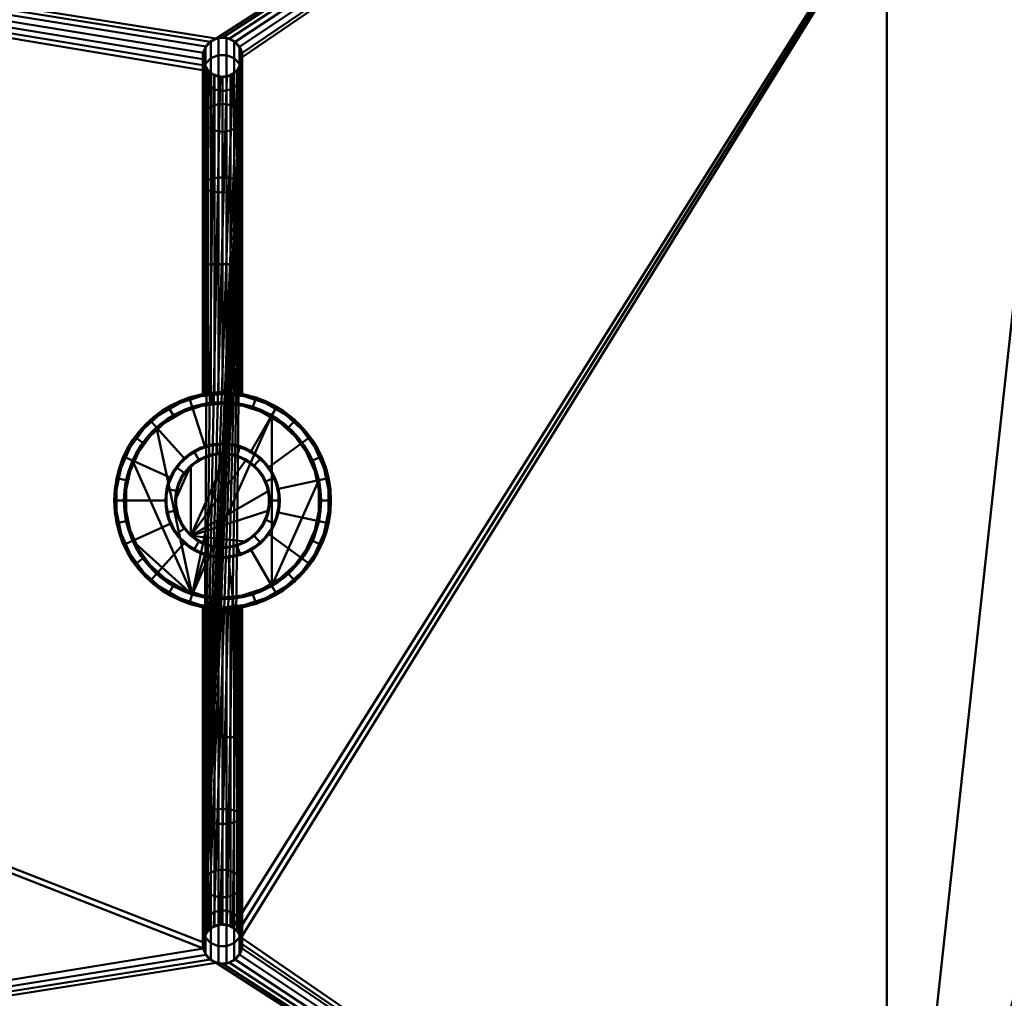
# Model space of a CAD drawing. Header units: millimetres. Extents: x -363 to 363, y -88 to 88.
# Tile 3 of 10: x -156 to -107, y -25 to 24. Entities that reach past the tile are written whole.
import ezdxf

# ---------------------------------------------------------------- set-up
doc = ezdxf.new("R2010")
doc.units = ezdxf.units.MM
doc.layers.add('1', color=7, linetype='CONTINUOUS', true_color=0xffffff)

msp = doc.modelspace()

# ---------------------------------------------------------------- linework, layer by layer
at = {"layer": '1', "color": 30, "linetype": 'Continuous', "lineweight": 50}
for p, q in [((-112.5, -49, -50), (-112.5, 49, -50)), ((-112.5, -49, -48), (-112.5, 49, -48))]:
    msp.add_line(p, q, dxfattribs=at)
at = {"layer": '1', "color": 30, "linetype": 'Continuous', "lineweight": 50, "extrusion": (0, 0, -1)}
for centre, radius in [((146.2, 22.5, -42.1), 1), ((146.2, 0, -78.7), 5.5), ((146.2, 0, -49.3), 5), ((146.2, 0, -79.2), 2.9), ((146.2, 0, -84.5), 2.9)]:
    msp.add_circle(centre, radius, dxfattribs=at)
at = {"layer": '1', "color": 30, "linetype": 'Continuous', "lineweight": 50, "extrusion": (0, 1, 0)}
for centre in [(146.2, 52.6, 12), (146.2, 52.6, -12)]:
    msp.add_circle(centre, 1, dxfattribs=at)
at = {"layer": '1', "color": 30, "linetype": 'Continuous', "lineweight": 50}
for centre, radius in [((-146.2, 0, 49.8), 5.5), ((-146.2, 0, 79.2), 5), ((-146.2, 0, 85), 2.4), ((-146.2, -22.5, 42.1), 1)]:
    msp.add_circle(centre, radius, dxfattribs=at)
for points, knots in [([(-145.2, 22.5, 33.484), (-145.2, 22.388, 33.481), (-145.219, 22.275, 33.478), (-145.293, 22.063, 33.471), (-145.349, 21.963, 33.469), (-145.489, 21.788, 33.463), (-145.575, 21.711, 33.461), (-145.765, 21.593, 33.458), (-145.872, 21.549, 33.457), (-146.09, 21.5, 33.455), (-146.205, 21.494, 33.455), (-146.427, 21.52, 33.456), (-146.538, 21.552, 33.457), (-146.739, 21.65, 33.46), (-146.832, 21.717, 33.461), (-146.99, 21.876, 33.466), (-147.056, 21.971, 33.469), (-147.152, 22.173, 33.475), (-147.183, 22.284, 33.478), (-147.206, 22.506, 33.485), (-147.199, 22.621, 33.488), (-147.147, 22.839, 33.494), (-147.102, 22.945, 33.498), (-146.982, 23.134, 33.503), (-146.904, 23.219, 33.506), (-146.728, 23.357, 33.51), (-146.626, 23.411, 33.512), (-146.414, 23.483, 33.514), (-146.301, 23.501, 33.515), (-146.077, 23.499, 33.515), (-145.964, 23.478, 33.514), (-145.753, 23.402, 33.512), (-145.653, 23.345, 33.51), (-145.48, 23.203, 33.506), (-145.405, 23.116, 33.503), (-145.288, 22.925, 33.497), (-145.246, 22.819, 33.494), (-145.207, 22.641, 33.489), (-145.2, 22.57, 33.486), (-145.2, 22.5, 33.484)], [0, 0, 0, 0, 0.053733, 0.053733, 0.107466, 0.107466, 0.161188, 0.161188, 0.214889, 0.214889, 0.268569, 0.268569, 0.322241, 0.322241, 0.375916, 0.375916, 0.429607, 0.429607, 0.483321, 0.483321, 0.537053, 0.537053, 0.590794, 0.590794, 0.644525, 0.644525, 0.698236, 0.698236, 0.751922, 0.751922, 0.805591, 0.805591, 0.85926, 0.85926, 0.912945, 0.912945, 0.966655, 0.966655, 1, 1, 1, 1]), ([(-146.2, 5.5, 53.6), (-146.282, 5.5, 53.6), (-146.364, 5.498, 53.59), (-146.553, 5.49, 53.542), (-146.659, 5.482, 53.496), (-146.845, 5.463, 53.372), (-146.929, 5.452, 53.294), (-147.063, 5.432, 53.117), (-147.115, 5.423, 53.017), (-147.184, 5.411, 52.808), (-147.202, 5.408, 52.695), (-147.198, 5.409, 52.473), (-147.177, 5.413, 52.359), (-147.099, 5.426, 52.149), (-147.042, 5.436, 52.049), (-146.899, 5.456, 51.877), (-146.813, 5.467, 51.802), (-146.624, 5.484, 51.688), (-146.519, 5.492, 51.646), (-146.303, 5.5, 51.599), (-146.189, 5.501, 51.594), (-145.967, 5.496, 51.621), (-145.856, 5.49, 51.654), (-145.655, 5.474, 51.754), (-145.562, 5.463, 51.822), (-145.407, 5.443, 51.981), (-145.342, 5.433, 52.074), (-145.248, 5.417, 52.274), (-145.218, 5.412, 52.382), (-145.194, 5.407, 52.603), (-145.201, 5.409, 52.717), (-145.251, 5.418, 52.936), (-145.296, 5.426, 53.043), (-145.417, 5.444, 53.231), (-145.494, 5.455, 53.316), (-145.668, 5.475, 53.454), (-145.767, 5.484, 53.508), (-145.977, 5.496, 53.581), (-146.089, 5.5, 53.6), (-146.2, 5.5, 53.6)], [0, 0, 0, 0, 0.038906, 0.038906, 0.092933, 0.092933, 0.146514, 0.146514, 0.199332, 0.199332, 0.252247, 0.252247, 0.305983, 0.305983, 0.359971, 0.359971, 0.413277, 0.413277, 0.466029, 0.466029, 0.519185, 0.519185, 0.573106, 0.573106, 0.626959, 0.626959, 0.680006, 0.680006, 0.732755, 0.732755, 0.786184, 0.786184, 0.84021, 0.84021, 0.893824, 0.893824, 0.946894, 0.946894, 1, 1, 1, 1]), ([(-146.2, -5.5, 53.6), (-146.118, -5.5, 53.6), (-146.036, -5.498, 53.59), (-145.847, -5.49, 53.542), (-145.741, -5.482, 53.496), (-145.555, -5.463, 53.372), (-145.471, -5.452, 53.294), (-145.337, -5.432, 53.117), (-145.285, -5.423, 53.017), (-145.216, -5.411, 52.808), (-145.198, -5.408, 52.695), (-145.202, -5.409, 52.473), (-145.223, -5.413, 52.359), (-145.301, -5.426, 52.149), (-145.358, -5.436, 52.049), (-145.501, -5.456, 51.877), (-145.587, -5.467, 51.802), (-145.776, -5.484, 51.688), (-145.881, -5.492, 51.646), (-146.097, -5.5, 51.599), (-146.211, -5.501, 51.594), (-146.433, -5.496, 51.621), (-146.544, -5.49, 51.654), (-146.745, -5.474, 51.754), (-146.838, -5.463, 51.822), (-146.993, -5.443, 51.981), (-147.058, -5.433, 52.074), (-147.152, -5.417, 52.274), (-147.182, -5.412, 52.382), (-147.206, -5.407, 52.603), (-147.199, -5.409, 52.717), (-147.149, -5.418, 52.936), (-147.104, -5.426, 53.043), (-146.983, -5.444, 53.231), (-146.906, -5.455, 53.316), (-146.732, -5.475, 53.454), (-146.633, -5.484, 53.508), (-146.423, -5.496, 53.581), (-146.311, -5.5, 53.6), (-146.2, -5.5, 53.6)], [0, 0, 0, 0, 0.038906, 0.038906, 0.092933, 0.092933, 0.146514, 0.146514, 0.199332, 0.199332, 0.252247, 0.252247, 0.305983, 0.305983, 0.359971, 0.359971, 0.413277, 0.413277, 0.466029, 0.466029, 0.519185, 0.519185, 0.573106, 0.573106, 0.626959, 0.626959, 0.680006, 0.680006, 0.732755, 0.732755, 0.786184, 0.786184, 0.84021, 0.84021, 0.893824, 0.893824, 0.946894, 0.946894, 1, 1, 1, 1]), ([(-145.2, -22.5, 33.484), (-145.2, -22.388, 33.481), (-145.219, -22.275, 33.478), (-145.293, -22.063, 33.471), (-145.349, -21.963, 33.469), (-145.489, -21.788, 33.463), (-145.575, -21.711, 33.461), (-145.765, -21.593, 33.458), (-145.872, -21.549, 33.457), (-146.09, -21.5, 33.455), (-146.205, -21.494, 33.455), (-146.427, -21.52, 33.456), (-146.538, -21.552, 33.457), (-146.739, -21.65, 33.46), (-146.832, -21.717, 33.461), (-146.99, -21.876, 33.466), (-147.056, -21.971, 33.469), (-147.152, -22.173, 33.475), (-147.183, -22.284, 33.478), (-147.206, -22.506, 33.485), (-147.199, -22.621, 33.488), (-147.147, -22.839, 33.494), (-147.102, -22.945, 33.498), (-146.982, -23.134, 33.503), (-146.904, -23.219, 33.506), (-146.728, -23.357, 33.51), (-146.626, -23.411, 33.512), (-146.414, -23.483, 33.514), (-146.301, -23.501, 33.515), (-146.077, -23.499, 33.515), (-145.964, -23.478, 33.514), (-145.753, -23.402, 33.512), (-145.653, -23.345, 33.51), (-145.48, -23.203, 33.506), (-145.405, -23.116, 33.503), (-145.288, -22.925, 33.497), (-145.246, -22.819, 33.494), (-145.207, -22.641, 33.489), (-145.2, -22.57, 33.486), (-145.2, -22.5, 33.484)], [0, 0, 0, 0, 0.053733, 0.053733, 0.107466, 0.107466, 0.161188, 0.161188, 0.214889, 0.214889, 0.268569, 0.268569, 0.322241, 0.322241, 0.375916, 0.375916, 0.429607, 0.429607, 0.483321, 0.483321, 0.537053, 0.537053, 0.590794, 0.590794, 0.644525, 0.644525, 0.698236, 0.698236, 0.751922, 0.751922, 0.805591, 0.805591, 0.85926, 0.85926, 0.912945, 0.912945, 0.966655, 0.966655, 1, 1, 1, 1])]:
    msp.add_open_spline(points, degree=3, knots=knots, dxfattribs=at)
at = {"layer": '1', "color": 27, "linetype": 'Continuous', "lineweight": 50}
for points in [[(-112.5, -49, -48), (-86, 49, -48), (-86, 61, -48), (-100.5, 61, -48)], [(-112.5, 49, -48), (-112.5, -49, -48), (-100.5, 61, -48)], [(-84.109, 51.123, -50), (-82.716, 49.134, -50), (-112.5, -49, -50), (-112.5, 49, -50)], [(-82.716, -49.134, -50), (-84.109, -51.123, -50), (-112.5, -49, -50), (-82.716, 49.134, -50)], [(-86, -49, -48), (-86, 49, -48), (-112.5, -49, -48)], [(-112.5, -49, -50), (-112.5, -49, -48), (-112.5, 49, -48), (-112.5, 49, -50)]]:
    msp.add_3dface(points, dxfattribs=at)
at = {"layer": '1', "color": 253, "linetype": 'Continuous', "lineweight": 50}
for points in [[(-345.5, 55, 35.15), (-146.816, 23.288, 33.508), (-146.52, 23.447, 33.513)], [(-146.52, 23.447, 33.513), (-97.5, 55, 35.15), (-345.5, 55, 35.15)], [(-345.5, 55, 35.15), (-147.173, -22.73, 33.491), (-147.194, -22.395, 33.481)], [(-147.194, -22.395, 33.481), (-146.911, 21.797, 33.464), (-345.5, 55, 35.15)], [(-146.911, 21.797, 33.464), (-147.104, 22.072, 33.472), (-345.5, 55, 35.15)], [(-147.104, 22.072, 33.472), (-147.194, 22.395, 33.481), (-345.5, 55, 35.15)], [(-147.194, 22.395, 33.481), (-147.173, 22.73, 33.491), (-345.5, 55, 35.15)], [(-147.173, 22.73, 33.491), (-147.042, 23.039, 33.501), (-345.5, 55, 35.15)], [(-147.042, 23.039, 33.501), (-146.816, 23.288, 33.508), (-345.5, 55, 35.15)], [(-147.173, -22.73, 33.491), (-345.5, 55, 35.15), (-345.5, -55, 35.15)], [(-97.5, -55, -9.85), (-345.5, -55, -9.85), (-345.5, 55, -9.85), (-97.5, 55, -9.85)], [(-97.5, 55, 35.15), (-146.52, 23.447, 33.513), (-146.189, 23.5, 33.515)], [(-146.189, 23.5, 33.515), (-145.859, 23.44, 33.513), (-97.5, 55, 35.15)], [(-97.5, 55, 35.15), (-145.859, 23.44, 33.513), (-145.567, 23.274, 33.508)], [(-145.2, 22.5, 33.484), (-145.67, -21.652, 33.46), (-97.5, 55, 35.15)], [(-145.67, -21.652, 33.46), (-145.419, -21.875, 33.466), (-97.5, 55, 35.15)], [(-97.5, 55, 35.15), (-145.567, 23.274, 33.508), (-145.346, 23.021, 33.5)], [(-145.419, -21.875, 33.466), (-145.256, -22.169, 33.475), (-97.5, 55, 35.15)], [(-97.5, 55, 35.15), (-145.346, 23.021, 33.5), (-145.222, 22.709, 33.491)], [(-97.5, -55, 35.15), (-97.5, 55, 35.15), (-145.256, -22.169, 33.475)], [(-97.5, 55, 35.15), (-145.222, 22.709, 33.491), (-145.2, 22.5, 33.484)], [(-145.2, 22.5, 33.484), (-147.104, -22.072, 33.472), (-146.911, -21.797, 33.464)], [(-147.104, -22.072, 33.472), (-145.2, 22.5, 33.484), (-145.256, 22.169, 33.475)], [(-146.911, -21.797, 33.464), (-146.638, -21.601, 33.458), (-145.2, 22.5, 33.484)], [(-145.2, 22.5, 33.484), (-146.638, -21.601, 33.458), (-146.316, -21.507, 33.455)], [(-145.2, 22.5, 33.484), (-146.316, -21.507, 33.455), (-145.981, -21.524, 33.456)], [(-145.2, 22.5, 33.484), (-145.981, -21.524, 33.456), (-145.67, -21.652, 33.46)], [(-147.194, -22.395, 33.481), (-145.256, 22.169, 33.475), (-145.419, 21.875, 33.466)], [(-145.256, 22.169, 33.475), (-147.194, -22.395, 33.481), (-147.104, -22.072, 33.472)], [(-145.419, 21.875, 33.466), (-145.67, 21.652, 33.46), (-147.194, -22.395, 33.481)], [(-147.194, -22.395, 33.481), (-146.638, 21.601, 33.458), (-146.911, 21.797, 33.464)], [(-145.67, 21.652, 33.46), (-145.981, 21.524, 33.456), (-147.194, -22.395, 33.481)], [(-147.194, -22.395, 33.481), (-146.316, 21.507, 33.455), (-146.638, 21.601, 33.458)], [(-145.981, 21.524, 33.456), (-146.316, 21.507, 33.455), (-147.194, -22.395, 33.481)], [(-145.256, -22.169, 33.475), (-145.2, -22.5, 33.484), (-97.5, -55, 35.15)], [(-345.5, -55, 35.15), (-147.042, -23.039, 33.501), (-147.173, -22.73, 33.491)], [(-145.222, -22.709, 33.491), (-145.346, -23.021, 33.5), (-97.5, -55, 35.15)], [(-145.2, -22.5, 33.484), (-145.222, -22.709, 33.491), (-97.5, -55, 35.15)], [(-146.816, -23.288, 33.508), (-147.042, -23.039, 33.501), (-345.5, -55, 35.15)], [(-146.52, -23.447, 33.513), (-146.816, -23.288, 33.508), (-345.5, -55, 35.15)], [(-146.52, -23.447, 33.513), (-345.5, -55, 35.15), (-97.5, -55, 35.15)], [(-97.5, -55, 35.15), (-146.189, -23.5, 33.515), (-146.52, -23.447, 33.513)], [(-145.859, -23.44, 33.513), (-146.189, -23.5, 33.515), (-97.5, -55, 35.15)], [(-97.5, -55, 35.15), (-145.567, -23.274, 33.508), (-145.859, -23.44, 33.513)], [(-145.346, -23.021, 33.5), (-145.567, -23.274, 33.508), (-97.5, -55, 35.15)]]:
    msp.add_3dface(points, dxfattribs=at)
at = {"layer": '1', "color": 252, "linetype": 'Continuous', "lineweight": 50}
for points in [[(-146.7, 23.366, 33.511), (-146.7, 23.366, 42.1), (-146.305, 23.495, 42.1), (-146.305, 23.495, 33.515)], [(-146.305, 23.495, 33.515), (-146.305, 23.495, 42.1), (-145.891, 23.451, 42.1), (-145.891, 23.451, 33.513)], [(-147.066, 22.163, 46.31), (-147.066, 23, 42.1), (-147.195, 22.605, 42.1), (-147.195, 21.797, 46.158)], [(-147.178, 22.708, 33.491), (-147.178, 22.708, 42.1), (-147.009, 23.088, 42.1), (-147.009, 23.088, 33.502)], [(-146.788, 22.448, 46.428), (-146.788, 23.309, 42.1), (-147.066, 23, 42.1), (-147.066, 22.163, 46.31)], [(-147.009, 23.088, 33.502), (-147.009, 23.088, 42.1), (-146.7, 23.366, 42.1), (-146.7, 23.366, 33.511)], [(-146.408, 22.604, 46.492), (-146.408, 23.478, 42.1), (-146.788, 23.309, 42.1), (-146.788, 22.448, 46.428)], [(-145.992, 22.604, 46.492), (-145.992, 23.478, 42.1), (-146.408, 23.478, 42.1), (-146.408, 22.604, 46.492)], [(-145.612, 22.448, 46.428), (-145.612, 23.309, 42.1), (-145.992, 23.478, 42.1), (-145.992, 22.604, 46.492)], [(-145.891, 23.451, 33.513), (-145.891, 23.451, 42.1), (-145.531, 23.243, 42.1), (-145.531, 23.243, 33.507)], [(-145.334, 22.163, 46.31), (-145.334, 23, 42.1), (-145.612, 23.309, 42.1), (-145.612, 22.448, 46.428)], [(-145.531, 23.243, 33.507), (-145.531, 23.243, 42.1), (-145.286, 22.907, 42.1), (-145.286, 22.907, 33.497)], [(-145.205, 21.797, 46.158), (-145.205, 22.605, 42.1), (-145.334, 23, 42.1), (-145.334, 22.163, 46.31)], [(-147.2, 22.5, 42.1), (-147.178, 22.708, 42.1), (-147.178, 22.708, 33.491)], [(-147.178, 22.708, 33.491), (-147.178, 22.292, 33.478), (-147.2, 22.5, 42.1)], [(-147.178, 22.292, 33.478), (-147.178, 22.292, 42.1), (-147.2, 22.5, 42.1)], [(-147.195, 21.797, 46.158), (-147.195, 22.605, 42.1), (-147.151, 22.191, 42.1), (-147.151, 21.415, 46)], [(-146.408, 20.116, 50.216), (-146.408, 22.604, 46.492), (-146.788, 22.448, 46.428), (-146.788, 19.997, 50.097)], [(-145.992, 20.116, 50.216), (-145.992, 22.604, 46.492), (-146.408, 22.604, 46.492), (-146.408, 20.116, 50.216)], [(-145.612, 19.997, 50.097), (-145.612, 22.448, 46.428), (-145.992, 22.604, 46.492), (-145.992, 20.116, 50.216)], [(-145.286, 22.907, 33.497), (-145.286, 22.907, 42.1), (-145.2, 22.5, 42.1), (-145.2, 22.5, 33.484)], [(-145.2, 22.5, 33.484), (-145.2, 22.5, 42.1), (-145.286, 22.093, 42.1), (-145.286, 22.093, 33.472)], [(-145.249, 21.415, 46), (-145.249, 22.191, 42.1), (-145.205, 22.605, 42.1), (-145.205, 21.797, 46.158)], [(-147.066, 19.778, 49.878), (-147.066, 22.163, 46.31), (-147.195, 21.797, 46.158), (-147.195, 19.499, 49.599)], [(-147.009, 21.912, 33.467), (-147.009, 21.912, 42.1), (-147.178, 22.292, 42.1), (-147.178, 22.292, 33.478)], [(-147.151, 21.415, 46), (-147.151, 22.191, 42.1), (-146.943, 21.831, 42.1), (-146.943, 21.083, 45.862)], [(-146.788, 19.997, 50.097), (-146.788, 22.448, 46.428), (-147.066, 22.163, 46.31), (-147.066, 19.778, 49.878)], [(-145.334, 19.778, 49.878), (-145.334, 22.163, 46.31), (-145.612, 22.448, 46.428), (-145.612, 19.997, 50.097)], [(-145.286, 22.093, 33.472), (-145.286, 22.093, 42.1), (-145.531, 21.757, 42.1), (-145.531, 21.757, 33.463)], [(-145.457, 21.083, 45.862), (-145.457, 21.831, 42.1), (-145.249, 22.191, 42.1), (-145.249, 21.415, 46)], [(-145.205, 19.499, 49.599), (-145.205, 21.797, 46.158), (-145.334, 22.163, 46.31), (-145.334, 19.778, 49.878)], [(-147.195, 19.499, 49.599), (-147.195, 21.797, 46.158), (-147.151, 21.415, 46), (-147.151, 19.206, 49.306)], [(-146.7, 21.634, 33.459), (-146.7, 21.634, 42.1), (-147.009, 21.912, 42.1), (-147.009, 21.912, 33.467)], [(-146.943, 21.083, 45.862), (-146.943, 21.831, 42.1), (-146.607, 21.586, 42.1), (-146.607, 20.857, 45.769)], [(-146.305, 21.505, 33.455), (-146.305, 21.505, 42.1), (-146.7, 21.634, 42.1), (-146.7, 21.634, 33.459)], [(-146.607, 20.857, 45.769), (-146.607, 21.586, 42.1), (-146.2, 21.5, 42.1), (-146.2, 20.777, 45.735)], [(-145.891, 21.549, 33.457), (-145.891, 21.549, 42.1), (-146.305, 21.505, 42.1), (-146.305, 21.505, 33.455)], [(-146.2, 20.777, 45.735), (-146.2, 21.5, 42.1), (-145.793, 21.586, 42.1), (-145.793, 20.857, 45.769)], [(-145.531, 21.757, 33.463), (-145.531, 21.757, 42.1), (-145.891, 21.549, 42.1), (-145.891, 21.549, 33.457)], [(-145.793, 20.857, 45.769), (-145.793, 21.586, 42.1), (-145.457, 21.831, 42.1), (-145.457, 21.083, 45.862)], [(-145.249, 19.206, 49.306), (-145.249, 21.415, 46), (-145.205, 21.797, 46.158), (-145.205, 19.499, 49.599)], [(-147.151, 19.206, 49.306), (-147.151, 21.415, 46), (-146.943, 21.083, 45.862), (-146.943, 18.951, 49.051)], [(-146.943, 18.951, 49.051), (-146.943, 21.083, 45.862), (-146.607, 20.857, 45.769), (-146.607, 18.779, 48.879)], [(-145.793, 18.779, 48.879), (-145.793, 20.857, 45.769), (-145.457, 21.083, 45.862), (-145.457, 18.951, 49.051)], [(-145.457, 18.951, 49.051), (-145.457, 21.083, 45.862), (-145.249, 21.415, 46), (-145.249, 19.206, 49.306)], [(-146.607, 18.779, 48.879), (-146.607, 20.857, 45.769), (-146.2, 20.777, 45.735), (-146.2, 18.718, 48.818)], [(-146.2, 18.718, 48.818), (-146.2, 20.777, 45.735), (-145.793, 20.857, 45.769), (-145.793, 18.779, 48.879)], [(-146.788, 16.328, 52.548), (-146.788, 19.997, 50.097), (-147.066, 19.778, 49.878), (-147.066, 16.21, 52.263)], [(-146.408, 16.392, 52.704), (-146.408, 20.116, 50.216), (-146.788, 19.997, 50.097), (-146.788, 16.328, 52.548)], [(-145.992, 16.392, 52.704), (-145.992, 20.116, 50.216), (-146.408, 20.116, 50.216), (-146.408, 16.392, 52.704)], [(-145.612, 16.328, 52.548), (-145.612, 19.997, 50.097), (-145.992, 20.116, 50.216), (-145.992, 16.392, 52.704)], [(-145.334, 16.21, 52.263), (-145.334, 19.778, 49.878), (-145.612, 19.997, 50.097), (-145.612, 16.328, 52.548)], [(-147.066, 16.21, 52.263), (-147.066, 19.778, 49.878), (-147.195, 19.499, 49.599), (-147.195, 16.058, 51.897)], [(-147.195, 16.058, 51.897), (-147.195, 19.499, 49.599), (-147.151, 19.206, 49.306), (-147.151, 15.9, 51.515)], [(-145.205, 16.058, 51.897), (-145.205, 19.499, 49.599), (-145.334, 19.778, 49.878), (-145.334, 16.21, 52.263)], [(-145.249, 15.9, 51.515), (-145.249, 19.206, 49.306), (-145.205, 19.499, 49.599), (-145.205, 16.058, 51.897)], [(-147.151, 15.9, 51.515), (-147.151, 19.206, 49.306), (-146.943, 18.951, 49.051), (-146.943, 15.762, 51.183)], [(-145.457, 15.762, 51.183), (-145.457, 18.951, 49.051), (-145.249, 19.206, 49.306), (-145.249, 15.9, 51.515)], [(-146.943, 15.762, 51.183), (-146.943, 18.951, 49.051), (-146.607, 18.779, 48.879), (-146.607, 15.669, 50.957)], [(-146.607, 15.669, 50.957), (-146.607, 18.779, 48.879), (-146.2, 18.718, 48.818), (-146.2, 15.635, 50.877)], [(-146.2, 15.635, 50.877), (-146.2, 18.718, 48.818), (-145.793, 18.779, 48.879), (-145.793, 15.669, 50.957)], [(-145.793, 15.669, 50.957), (-145.793, 18.779, 48.879), (-145.457, 18.951, 49.051), (-145.457, 15.762, 51.183)], [(-147.066, 12, 53.1), (-147.066, 16.21, 52.263), (-147.195, 16.058, 51.897), (-147.195, 12, 52.705)], [(-147.195, 12, 52.705), (-147.195, 16.058, 51.897), (-147.151, 15.9, 51.515), (-147.151, 12, 52.291)], [(-146.788, 12, 53.409), (-146.788, 16.328, 52.548), (-147.066, 16.21, 52.263), (-147.066, 12, 53.1)], [(-146.408, 12, 53.578), (-146.408, 16.392, 52.704), (-146.788, 16.328, 52.548), (-146.788, 12, 53.409)], [(-145.992, 12, 53.578), (-145.992, 16.392, 52.704), (-146.408, 16.392, 52.704), (-146.408, 12, 53.578)], [(-145.612, 12, 53.409), (-145.612, 16.328, 52.548), (-145.992, 16.392, 52.704), (-145.992, 12, 53.578)], [(-145.334, 12, 53.1), (-145.334, 16.21, 52.263), (-145.612, 16.328, 52.548), (-145.612, 12, 53.409)], [(-145.205, 12, 52.705), (-145.205, 16.058, 51.897), (-145.334, 16.21, 52.263), (-145.334, 12, 53.1)], [(-145.249, 12, 52.291), (-145.249, 15.9, 51.515), (-145.205, 16.058, 51.897), (-145.205, 12, 52.705)], [(-147.151, 12, 52.291), (-147.151, 15.9, 51.515), (-146.943, 15.762, 51.183), (-146.943, 12, 51.931)], [(-146.943, 12, 51.931), (-146.943, 15.762, 51.183), (-146.607, 15.669, 50.957), (-146.607, 12, 51.686)], [(-146.607, 12, 51.686), (-146.607, 15.669, 50.957), (-146.2, 15.635, 50.877), (-146.2, 12, 51.6)], [(-146.2, 12, 51.6), (-146.2, 15.635, 50.877), (-145.793, 15.669, 50.957), (-145.793, 12, 51.686)], [(-145.793, 12, 51.686), (-145.793, 15.669, 50.957), (-145.457, 15.762, 51.183), (-145.457, 12, 51.931)], [(-145.457, 12, 51.931), (-145.457, 15.762, 51.183), (-145.249, 15.9, 51.515), (-145.249, 12, 52.291)], [(-147.2, 12, 52.6), (-147.195, 5.409, 52.495), (-147.151, 5.417, 52.909)], [(-147.151, 5.417, 52.909), (-147.151, 12, 52.909), (-147.2, 12, 52.6)], [(-147.2, 12, 52.6), (-147.195, 12, 52.495), (-147.195, 5.409, 52.495)], [(-147.195, 5.409, 52.495), (-147.195, 12, 52.495), (-147.066, 12, 52.1), (-147.066, 5.431, 52.1)], [(-146.943, 5.45, 53.269), (-146.943, 12, 53.269), (-147.151, 12, 52.909), (-147.151, 5.417, 52.909)], [(-147.066, 5.431, 52.1), (-147.066, 12, 52.1), (-146.788, 12, 51.791), (-146.788, 5.469, 51.791)], [(-146.607, 5.485, 53.514), (-146.607, 12, 53.514), (-146.943, 12, 53.269), (-146.943, 5.45, 53.269)], [(-146.788, 5.469, 51.791), (-146.788, 12, 51.791), (-146.408, 12, 51.622), (-146.408, 5.496, 51.622)], [(-146.2, 5.5, 53.6), (-146.2, 12, 53.6), (-146.607, 12, 53.514), (-146.607, 5.485, 53.514)], [(-146.408, 5.496, 51.622), (-146.408, 12, 51.622), (-145.992, 12, 51.622), (-145.992, 5.496, 51.622)], [(-145.793, 5.485, 53.514), (-145.793, 12, 53.514), (-146.2, 12, 53.6), (-146.2, 5.5, 53.6)], [(-145.992, 5.496, 51.622), (-145.992, 12, 51.622), (-145.612, 12, 51.791), (-145.612, 5.469, 51.791)], [(-145.457, 5.45, 53.269), (-145.457, 12, 53.269), (-145.793, 12, 53.514), (-145.793, 5.485, 53.514)], [(-145.612, 5.469, 51.791), (-145.612, 12, 51.791), (-145.334, 12, 52.1), (-145.334, 5.431, 52.1)], [(-145.249, 5.417, 52.909), (-145.249, 12, 52.909), (-145.457, 12, 53.269), (-145.457, 5.45, 53.269)], [(-145.334, 5.431, 52.1), (-145.334, 12, 52.1), (-145.205, 12, 52.495), (-145.205, 5.409, 52.495)], [(-145.205, 5.409, 52.495), (-145.205, 12, 52.495), (-145.249, 12, 52.909), (-145.249, 5.417, 52.909)], [(-145.967, 5.495, 53.573), (-146.2, 5.5, 53.6), (-146.775, 5.47, 78.7)], [(-146.2, 5.5, 53.6), (-146.503, 5.492, 53.553), (-146.775, 5.47, 78.7)], [(-144.5, 5.231, 49.8), (-146.775, 5.47, 49.8), (-146.108, 5.499, 51.604)], [(-146.775, 5.47, 49.8), (-146.342, 5.498, 51.61), (-146.108, 5.499, 51.604)], [(-146.775, 5.47, 49.8), (-146.569, 5.488, 51.671), (-146.342, 5.498, 51.61)], [(-146.108, 5.499, 51.604), (-145.879, 5.491, 51.653), (-144.5, 5.231, 49.8)], [(-149.88, 4.087, 49.8), (-147.9, 5.231, 49.8), (-147.745, 4.755, 49.3), (-149.546, 3.716, 49.3)], [(-148.95, 4.763, 49.8), (-147.023, 5.438, 52.031), (-146.775, 5.47, 51.782)], [(-148.95, 4.763, 78.7), (-146.775, 5.47, 78.7), (-146.775, 5.47, 53.418)], [(-146.775, 5.47, 53.418), (-146.952, 5.448, 53.259), (-148.95, 4.763, 78.7)], [(-146.775, 5.47, 51.782), (-146.775, 5.47, 49.8), (-148.95, 4.763, 49.8)], [(-146.775, 5.47, 78.7), (-148.95, 4.763, 78.7), (-148.7, 4.33, 79.2), (-146.723, 4.973, 79.2)], [(-146.952, 5.448, 53.259), (-147.155, 5.416, 52.895), (-148.95, 4.763, 78.7)], [(-147.169, 5.414, 52.351), (-147.023, 5.438, 52.031), (-148.95, 4.763, 49.8)], [(-148.95, 4.763, 49.8), (-148.95, 4.763, 78.7), (-147.155, 5.416, 52.895)], [(-147.155, 5.416, 52.895), (-147.2, 5.408, 52.585), (-148.95, 4.763, 49.8)], [(-147.2, 5.408, 52.585), (-147.169, 5.414, 52.351), (-148.95, 4.763, 49.8)], [(-147.9, 5.231, 49.8), (-145.625, 5.47, 49.8), (-145.677, 4.973, 49.3), (-147.745, 4.755, 49.3)], [(-145.747, 5.481, 53.492), (-145.967, 5.495, 53.573), (-146.775, 5.47, 78.7)], [(-146.503, 5.492, 53.553), (-146.775, 5.47, 53.418), (-146.775, 5.47, 78.7)], [(-146.775, 5.47, 49.8), (-146.775, 5.47, 51.782), (-146.569, 5.488, 51.671)], [(-146.775, 5.47, 78.7), (-145.553, 5.462, 53.362), (-145.747, 5.481, 53.492)], [(-146.775, 5.47, 78.7), (-145.278, 5.422, 52.988), (-145.394, 5.441, 53.192)], [(-145.394, 5.441, 53.192), (-145.553, 5.462, 53.362), (-146.775, 5.47, 78.7)], [(-145.278, 5.422, 52.988), (-146.775, 5.47, 78.7), (-144.5, 5.231, 78.7)], [(-144.5, 5.231, 78.7), (-146.775, 5.47, 78.7), (-146.723, 4.973, 79.2), (-144.655, 4.755, 79.2)], [(-144.5, 5.231, 49.8), (-145.879, 5.491, 51.653), (-145.667, 5.474, 51.754)], [(-145.625, 5.47, 49.8), (-143.45, 4.763, 49.8), (-143.7, 4.33, 49.3), (-145.677, 4.973, 49.3)], [(-145.667, 5.474, 51.754), (-145.486, 5.453, 51.9), (-144.5, 5.231, 49.8)], [(-145.486, 5.453, 51.9), (-145.343, 5.433, 52.085), (-144.5, 5.231, 49.8)], [(-145.343, 5.433, 52.085), (-145.247, 5.417, 52.299), (-144.5, 5.231, 49.8)], [(-144.5, 5.231, 78.7), (-145.213, 5.411, 52.763), (-145.278, 5.422, 52.988)], [(-145.247, 5.417, 52.299), (-145.203, 5.409, 52.529), (-144.5, 5.231, 49.8)], [(-144.5, 5.231, 49.8), (-145.203, 5.409, 52.529), (-145.213, 5.411, 52.763)], [(-145.213, 5.411, 52.763), (-144.5, 5.231, 78.7), (-144.5, 5.231, 49.8)], [(-142.52, 4.087, 78.7), (-144.5, 5.231, 78.7), (-144.655, 4.755, 79.2), (-142.854, 3.716, 79.2)], [(-144.5, 5.231, 49.8), (-144.5, 5.231, 78.7), (-142.52, 4.087, 78.7), (-142.52, 4.087, 49.8)], [(-150.65, 3.233, 49.8), (-150.65, 3.233, 78.7), (-148.95, 4.763, 78.7), (-148.95, 4.763, 49.8)], [(-148.95, 4.763, 78.7), (-150.65, 3.233, 78.7), (-150.245, 2.939, 79.2), (-148.7, 4.33, 79.2)], [(-147.745, -4.755, 49.3), (-149.546, 3.716, 49.3), (-147.745, 4.755, 49.3), (-145.677, 4.973, 49.3)], [(-147.745, 4.755, 79.2), (-149.546, 3.716, 79.2), (-148.14, 2.155, 79.2), (-147.096, 2.758, 79.2)], [(-147.096, 2.758, 79.2), (-145.897, 2.884, 79.2), (-145.677, 4.973, 79.2), (-147.745, 4.755, 79.2)], [(-145.677, 4.973, 49.3), (-143.7, 4.33, 49.3), (-147.745, -4.755, 49.3)], [(-145.897, 2.884, 79.2), (-144.75, 2.511, 79.2), (-143.7, 4.33, 79.2), (-145.677, 4.973, 79.2)], [(-143.45, 4.763, 49.8), (-141.75, 3.233, 49.8), (-142.155, 2.939, 49.3), (-143.7, 4.33, 49.3)], [(-151.224, 2.237, 49.8), (-149.88, 4.087, 49.8), (-149.546, 3.716, 49.3), (-150.768, 2.034, 49.3)], [(-143.7, -4.33, 49.3), (-145.677, -4.973, 49.3), (-147.745, -4.755, 49.3), (-143.7, 4.33, 49.3)], [(-142.155, 2.939, 79.2), (-143.7, 4.33, 79.2), (-144.75, 2.511, 79.2), (-143.854, 1.705, 79.2)], [(-143.7, -4.33, 49.3), (-143.7, 4.33, 49.3), (-142.155, 2.939, 49.3), (-141.309, 1.04, 49.3)], [(-141.175, 2.237, 78.7), (-142.52, 4.087, 78.7), (-142.854, 3.716, 79.2), (-141.632, 2.034, 79.2)], [(-142.52, 4.087, 49.8), (-142.52, 4.087, 78.7), (-141.175, 2.237, 78.7), (-141.175, 2.237, 49.8)], [(-148.849, 1.18, 79.2), (-148.14, 2.155, 79.2), (-149.546, 3.716, 79.2), (-150.768, 2.034, 79.2)], [(-147.745, -4.755, 49.3), (-150.768, 2.034, 49.3), (-149.546, 3.716, 49.3)], [(-151.58, 1.144, 49.8), (-151.58, 1.144, 78.7), (-150.65, 3.233, 78.7), (-150.65, 3.233, 49.8)], [(-150.65, 3.233, 78.7), (-151.58, 1.144, 78.7), (-151.091, 1.04, 79.2), (-150.245, 2.939, 79.2)], [(-141.75, 3.233, 49.8), (-140.82, 1.144, 49.8), (-141.309, 1.04, 49.3), (-142.155, 2.939, 49.3)], [(-147.65, 2.511, 84.5), (-148.546, 1.705, 84.5), (-148.142, 1.411, 85), (-147.4, 2.078, 85)], [(-148.546, 1.705, 79.2), (-148.546, 1.705, 84.5), (-147.65, 2.511, 84.5), (-147.65, 2.511, 79.2)], [(-146.503, 2.884, 84.5), (-147.65, 2.511, 84.5), (-147.4, 2.078, 85), (-146.451, 2.387, 85)], [(-147.65, 2.511, 79.2), (-147.65, 2.511, 84.5), (-146.503, 2.884, 84.5), (-146.503, 2.884, 79.2)], [(-145.304, 2.758, 84.5), (-146.503, 2.884, 84.5), (-146.451, 2.387, 85), (-145.458, 2.283, 85)], [(-146.503, 2.884, 79.2), (-146.503, 2.884, 84.5), (-145.304, 2.758, 84.5), (-145.304, 2.758, 79.2)], [(-144.26, 2.155, 84.5), (-145.304, 2.758, 84.5), (-145.458, 2.283, 85), (-144.594, 1.784, 85)], [(-145.304, 2.758, 79.2), (-145.304, 2.758, 84.5), (-144.26, 2.155, 84.5), (-144.26, 2.155, 79.2)], [(-143.854, 1.705, 79.2), (-143.363, 0.603, 79.2), (-141.309, 1.04, 79.2), (-142.155, 2.939, 79.2)], [(-151.7, 0, 49.8), (-151.224, 2.237, 49.8), (-150.768, 2.034, 49.3), (-151.2, 0, 49.3)], [(-149.1, 0, 79.2), (-148.849, 1.18, 79.2), (-150.768, 2.034, 79.2), (-151.2, 0, 79.2)], [(-150.768, -2.034, 49.3), (-151.2, 0, 49.3), (-150.768, 2.034, 49.3), (-147.745, -4.755, 49.3)], [(-147.806, -1.784, 85), (-145, 2.078, 85), (-145.949, 2.387, 85)], [(-145.949, 2.387, 85), (-146.942, 2.283, 85), (-147.806, 1.784, 85), (-147.806, -1.784, 85)], [(-143.852, 0.499, 85), (-144.258, 1.411, 85), (-145, 2.078, 85), (-147.806, -1.784, 85)], [(-143.551, 1.18, 84.5), (-144.26, 2.155, 84.5), (-144.594, 1.784, 85), (-144.007, 0.976, 85)], [(-144.26, 2.155, 79.2), (-144.26, 2.155, 84.5), (-143.551, 1.18, 84.5), (-143.551, 1.18, 79.2)], [(-140.7, 0, 78.7), (-141.175, 2.237, 78.7), (-141.632, 2.034, 79.2), (-141.2, 0, 79.2)], [(-141.175, 2.237, 49.8), (-141.175, 2.237, 78.7), (-140.7, 0, 78.7), (-140.7, 0, 49.8)], [(-148.546, 1.705, 84.5), (-149.037, 0.603, 84.5), (-148.548, 0.499, 85), (-148.142, 1.411, 85)], [(-149.037, 0.603, 79.2), (-149.037, 0.603, 84.5), (-148.546, 1.705, 84.5), (-148.546, 1.705, 79.2)], [(-147.806, 1.784, 85), (-148.393, 0.976, 85), (-148.6, 0, 85)], [(-148.6, 0, 85), (-148.393, -0.976, 85), (-147.806, -1.784, 85), (-147.806, 1.784, 85)], [(-151.7, 0, 78.7), (-151.58, 1.144, 78.7), (-151.58, 1.144, 49.8), (-151.7, 0, 49.8)], [(-151.58, 1.144, 78.7), (-151.58, -1.144, 78.7), (-151.091, -1.04, 79.2), (-151.091, 1.04, 79.2)], [(-143.3, 0, 84.5), (-143.551, 1.18, 84.5), (-144.007, 0.976, 85), (-143.8, 0, 85)], [(-141.309, 1.04, 49.3), (-141.309, -1.04, 49.3), (-142.155, -2.939, 49.3), (-143.7, -4.33, 49.3)], [(-143.551, 1.18, 79.2), (-143.551, 1.18, 84.5), (-143.3, 0, 84.5), (-143.3, 0, 79.2)], [(-141.309, -1.04, 79.2), (-141.309, 1.04, 79.2), (-143.363, 0.603, 79.2), (-143.363, -0.603, 79.2)], [(-140.82, 1.144, 49.8), (-140.82, -1.144, 49.8), (-141.309, -1.04, 49.3), (-141.309, 1.04, 49.3)], [(-149.037, 0.603, 84.5), (-149.037, -0.603, 84.5), (-148.548, -0.499, 85), (-148.548, 0.499, 85)], [(-149.037, -0.603, 79.2), (-149.037, -0.603, 84.5), (-149.037, 0.603, 84.5), (-149.037, 0.603, 79.2)], [(-151.224, -2.237, 49.8), (-151.7, 0, 49.8), (-151.2, 0, 49.3), (-150.768, -2.034, 49.3)], [(-151.2, 0, 79.2), (-150.768, -2.034, 79.2), (-148.849, -1.18, 79.2), (-149.1, 0, 79.2)], [(-147.806, -1.784, 85), (-143.852, -0.499, 85), (-143.852, 0.499, 85)], [(-143.551, -1.18, 84.5), (-143.3, 0, 84.5), (-143.8, 0, 85), (-144.007, -0.976, 85)], [(-143.3, 0, 79.2), (-143.3, 0, 84.5), (-143.551, -1.18, 84.5), (-143.551, -1.18, 79.2)], [(-141.175, -2.237, 78.7), (-140.7, 0, 78.7), (-141.2, 0, 79.2), (-141.632, -2.034, 79.2)], [(-140.7, 0, 49.8), (-140.7, 0, 78.7), (-141.175, -2.237, 78.7), (-141.175, -2.237, 49.8)], [(-151.7, 0, 49.8), (-151.58, -1.144, 49.8), (-151.58, -1.144, 78.7), (-151.7, 0, 78.7)], [(-149.037, -0.603, 84.5), (-148.546, -1.705, 84.5), (-148.142, -1.411, 85), (-148.548, -0.499, 85)], [(-145, -2.078, 85), (-144.258, -1.411, 85), (-143.852, -0.499, 85), (-147.806, -1.784, 85)], [(-148.546, -1.705, 79.2), (-148.546, -1.705, 84.5), (-149.037, -0.603, 84.5), (-149.037, -0.603, 79.2)], [(-144.26, -2.155, 84.5), (-143.551, -1.18, 84.5), (-144.007, -0.976, 85), (-144.594, -1.784, 85)], [(-142.155, -2.939, 79.2), (-141.309, -1.04, 79.2), (-143.363, -0.603, 79.2), (-143.854, -1.705, 79.2)], [(-151.58, -1.144, 78.7), (-150.65, -3.233, 78.7), (-150.245, -2.939, 79.2), (-151.091, -1.04, 79.2)], [(-150.65, -3.233, 49.8), (-150.65, -3.233, 78.7), (-151.58, -1.144, 78.7), (-151.58, -1.144, 49.8)], [(-150.768, -2.034, 79.2), (-149.546, -3.716, 79.2), (-148.14, -2.155, 79.2), (-148.849, -1.18, 79.2)], [(-148.546, -1.705, 84.5), (-147.65, -2.511, 84.5), (-147.4, -2.078, 85), (-148.142, -1.411, 85)], [(-143.551, -1.18, 79.2), (-143.551, -1.18, 84.5), (-144.26, -2.155, 84.5), (-144.26, -2.155, 79.2)], [(-140.82, -1.144, 49.8), (-141.75, -3.233, 49.8), (-142.155, -2.939, 49.3), (-141.309, -1.04, 49.3)], [(-147.65, -2.511, 79.2), (-147.65, -2.511, 84.5), (-148.546, -1.705, 84.5), (-148.546, -1.705, 79.2)], [(-147.806, -1.784, 85), (-146.942, -2.283, 85), (-145.949, -2.387, 85), (-145, -2.078, 85)], [(-145.304, -2.758, 84.5), (-144.26, -2.155, 84.5), (-144.594, -1.784, 85), (-145.458, -2.283, 85)], [(-143.854, -1.705, 79.2), (-144.75, -2.511, 79.2), (-143.7, -4.33, 79.2), (-142.155, -2.939, 79.2)], [(-149.88, -4.087, 49.8), (-151.224, -2.237, 49.8), (-150.768, -2.034, 49.3), (-149.546, -3.716, 49.3)], [(-147.745, -4.755, 49.3), (-149.546, -3.716, 49.3), (-150.768, -2.034, 49.3)], [(-147.096, -2.758, 79.2), (-148.14, -2.155, 79.2), (-149.546, -3.716, 79.2), (-147.745, -4.755, 79.2)], [(-147.65, -2.511, 84.5), (-146.503, -2.884, 84.5), (-146.451, -2.387, 85), (-147.4, -2.078, 85)], [(-146.503, -2.884, 84.5), (-145.304, -2.758, 84.5), (-145.458, -2.283, 85), (-146.451, -2.387, 85)], [(-144.26, -2.155, 79.2), (-144.26, -2.155, 84.5), (-145.304, -2.758, 84.5), (-145.304, -2.758, 79.2)], [(-142.52, -4.087, 78.7), (-141.175, -2.237, 78.7), (-141.632, -2.034, 79.2), (-142.854, -3.716, 79.2)], [(-141.175, -2.237, 49.8), (-141.175, -2.237, 78.7), (-142.52, -4.087, 78.7), (-142.52, -4.087, 49.8)], [(-150.65, -3.233, 78.7), (-148.95, -4.763, 78.7), (-148.7, -4.33, 79.2), (-150.245, -2.939, 79.2)], [(-147.745, -4.755, 79.2), (-145.677, -4.973, 79.2), (-145.897, -2.884, 79.2), (-147.096, -2.758, 79.2)], [(-146.503, -2.884, 79.2), (-146.503, -2.884, 84.5), (-147.65, -2.511, 84.5), (-147.65, -2.511, 79.2)], [(-145.304, -2.758, 79.2), (-145.304, -2.758, 84.5), (-146.503, -2.884, 84.5), (-146.503, -2.884, 79.2)], [(-145.677, -4.973, 79.2), (-143.7, -4.33, 79.2), (-144.75, -2.511, 79.2), (-145.897, -2.884, 79.2)], [(-141.75, -3.233, 49.8), (-143.45, -4.763, 49.8), (-143.7, -4.33, 49.3), (-142.155, -2.939, 49.3)], [(-148.95, -4.763, 49.8), (-148.95, -4.763, 78.7), (-150.65, -3.233, 78.7), (-150.65, -3.233, 49.8)], [(-147.9, -5.231, 49.8), (-149.88, -4.087, 49.8), (-149.546, -3.716, 49.3), (-147.745, -4.755, 49.3)], [(-144.5, -5.231, 78.7), (-142.52, -4.087, 78.7), (-142.854, -3.716, 79.2), (-144.655, -4.755, 79.2)], [(-148.95, -4.763, 78.7), (-146.775, -5.47, 78.7), (-146.723, -4.973, 79.2), (-148.7, -4.33, 79.2)], [(-143.45, -4.763, 49.8), (-145.625, -5.47, 49.8), (-145.677, -4.973, 49.3), (-143.7, -4.33, 49.3)], [(-142.52, -4.087, 49.8), (-142.52, -4.087, 78.7), (-144.5, -5.231, 78.7), (-144.5, -5.231, 49.8)], [(-148.95, -4.763, 78.7), (-147.022, -5.438, 53.169), (-146.775, -5.47, 53.418)], [(-148.95, -4.763, 49.8), (-147.2, -5.408, 52.615), (-147.169, -5.414, 52.849)], [(-148.95, -4.763, 49.8), (-147.155, -5.416, 52.304), (-147.2, -5.408, 52.615)], [(-147.169, -5.414, 52.849), (-148.95, -4.763, 78.7), (-148.95, -4.763, 49.8)], [(-147.169, -5.414, 52.849), (-147.022, -5.438, 53.169), (-148.95, -4.763, 78.7)], [(-148.95, -4.763, 49.8), (-146.775, -5.47, 49.8), (-146.775, -5.47, 51.782)], [(-146.775, -5.47, 51.782), (-146.953, -5.448, 51.941), (-148.95, -4.763, 49.8)], [(-146.953, -5.448, 51.941), (-147.155, -5.416, 52.304), (-148.95, -4.763, 49.8)], [(-146.775, -5.47, 53.418), (-146.775, -5.47, 78.7), (-148.95, -4.763, 78.7)], [(-145.625, -5.47, 49.8), (-147.9, -5.231, 49.8), (-147.745, -4.755, 49.3), (-145.677, -4.973, 49.3)], [(-146.775, -5.47, 78.7), (-144.5, -5.231, 78.7), (-144.655, -4.755, 79.2), (-146.723, -4.973, 79.2)], [(-147.195, -5.409, 52.495), (-147.195, -12, 52.495), (-147.2, -12, 52.6)], [(-147.151, -5.417, 52.909), (-147.195, -5.409, 52.495), (-147.2, -12, 52.6)], [(-147.2, -12, 52.6), (-147.151, -12, 52.909), (-147.151, -5.417, 52.909)], [(-147.066, -5.431, 52.1), (-147.066, -12, 52.1), (-147.195, -12, 52.495), (-147.195, -5.409, 52.495)], [(-147.151, -5.417, 52.909), (-147.151, -12, 52.909), (-146.943, -12, 53.269), (-146.943, -5.45, 53.269)], [(-146.788, -5.469, 51.791), (-146.788, -12, 51.791), (-147.066, -12, 52.1), (-147.066, -5.431, 52.1)], [(-146.943, -5.45, 53.269), (-146.943, -12, 53.269), (-146.607, -12, 53.514), (-146.607, -5.485, 53.514)], [(-146.408, -5.496, 51.622), (-146.408, -12, 51.622), (-146.788, -12, 51.791), (-146.788, -5.469, 51.791)], [(-146.099, -5.499, 51.605), (-146.775, -5.47, 49.8), (-144.5, -5.231, 49.8)], [(-144.5, -5.231, 78.7), (-146.775, -5.47, 78.7), (-146.2, -5.5, 53.6)], [(-146.099, -5.499, 51.605), (-146.453, -5.494, 51.633), (-146.775, -5.47, 49.8)], [(-146.775, -5.47, 78.7), (-146.502, -5.492, 53.553), (-146.2, -5.5, 53.6)], [(-146.775, -5.47, 78.7), (-146.775, -5.47, 53.418), (-146.502, -5.492, 53.553)], [(-146.453, -5.494, 51.633), (-146.775, -5.47, 51.782), (-146.775, -5.47, 49.8)], [(-146.607, -5.485, 53.514), (-146.607, -12, 53.514), (-146.2, -12, 53.6), (-146.2, -5.5, 53.6)], [(-146.2, -5.5, 53.6), (-145.966, -5.495, 53.572), (-144.5, -5.231, 78.7)], [(-146.2, -5.5, 53.6), (-146.2, -12, 53.6), (-145.793, -12, 53.514), (-145.793, -5.485, 53.514)], [(-144.5, -5.231, 49.8), (-145.866, -5.49, 51.657), (-146.099, -5.499, 51.605)], [(-145.612, -5.469, 51.791), (-145.612, -12, 51.791), (-145.992, -12, 51.622), (-145.992, -5.496, 51.622)], [(-145.966, -5.495, 53.572), (-145.76, -5.482, 53.498), (-144.5, -5.231, 78.7)], [(-144.5, -5.231, 49.8), (-145.589, -5.466, 51.808), (-145.866, -5.49, 51.657)], [(-145.793, -5.485, 53.514), (-145.793, -12, 53.514), (-145.457, -12, 53.269), (-145.457, -5.45, 53.269)], [(-145.76, -5.482, 53.498), (-145.437, -5.447, 53.247), (-144.5, -5.231, 78.7)], [(-145.334, -5.431, 52.1), (-145.334, -12, 52.1), (-145.612, -12, 51.791), (-145.612, -5.469, 51.791)], [(-145.319, -5.429, 52.128), (-145.589, -5.466, 51.808), (-144.5, -5.231, 49.8)], [(-145.457, -5.45, 53.269), (-145.457, -12, 53.269), (-145.249, -12, 52.909), (-145.249, -5.417, 52.909)], [(-144.5, -5.231, 78.7), (-145.437, -5.447, 53.247), (-145.258, -5.419, 52.936)], [(-145.205, -5.409, 52.495), (-145.205, -12, 52.495), (-145.334, -12, 52.1), (-145.334, -5.431, 52.1)], [(-145.231, -5.414, 52.353), (-145.319, -5.429, 52.128), (-144.5, -5.231, 49.8)], [(-144.5, -5.231, 78.7), (-145.258, -5.419, 52.936), (-145.2, -5.408, 52.627)], [(-145.249, -5.417, 52.909), (-145.249, -12, 52.909), (-145.205, -12, 52.495), (-145.205, -5.409, 52.495)], [(-144.5, -5.231, 49.8), (-145.2, -5.408, 52.627), (-145.231, -5.414, 52.353)], [(-145.2, -5.408, 52.627), (-144.5, -5.231, 49.8), (-144.5, -5.231, 78.7)], [(-145.992, -5.496, 51.622), (-145.992, -12, 51.622), (-146.408, -12, 51.622), (-146.408, -5.496, 51.622)], [(-147.066, -16.21, 52.263), (-147.066, -12, 53.1), (-147.195, -12, 52.705), (-147.195, -16.058, 51.897)], [(-147.195, -16.058, 51.897), (-147.195, -12, 52.705), (-147.151, -12, 52.291), (-147.151, -15.9, 51.515)], [(-147.151, -15.9, 51.515), (-147.151, -12, 52.291), (-146.943, -12, 51.931), (-146.943, -15.762, 51.183)], [(-146.788, -16.328, 52.548), (-146.788, -12, 53.409), (-147.066, -12, 53.1), (-147.066, -16.21, 52.263)], [(-146.943, -15.762, 51.183), (-146.943, -12, 51.931), (-146.607, -12, 51.686), (-146.607, -15.669, 50.957)], [(-146.408, -16.392, 52.704), (-146.408, -12, 53.578), (-146.788, -12, 53.409), (-146.788, -16.328, 52.548)], [(-146.607, -15.669, 50.957), (-146.607, -12, 51.686), (-146.2, -12, 51.6), (-146.2, -15.635, 50.877)], [(-145.992, -16.392, 52.704), (-145.992, -12, 53.578), (-146.408, -12, 53.578), (-146.408, -16.392, 52.704)], [(-146.2, -15.635, 50.877), (-146.2, -12, 51.6), (-145.793, -12, 51.686), (-145.793, -15.669, 50.957)], [(-145.612, -16.328, 52.548), (-145.612, -12, 53.409), (-145.992, -12, 53.578), (-145.992, -16.392, 52.704)], [(-145.793, -15.669, 50.957), (-145.793, -12, 51.686), (-145.457, -12, 51.931), (-145.457, -15.762, 51.183)], [(-145.334, -16.21, 52.263), (-145.334, -12, 53.1), (-145.612, -12, 53.409), (-145.612, -16.328, 52.548)], [(-145.457, -15.762, 51.183), (-145.457, -12, 51.931), (-145.249, -12, 52.291), (-145.249, -15.9, 51.515)], [(-145.205, -16.058, 51.897), (-145.205, -12, 52.705), (-145.334, -12, 53.1), (-145.334, -16.21, 52.263)], [(-145.249, -15.9, 51.515), (-145.249, -12, 52.291), (-145.205, -12, 52.705), (-145.205, -16.058, 51.897)], [(-147.195, -19.499, 49.599), (-147.195, -16.058, 51.897), (-147.151, -15.9, 51.515), (-147.151, -19.206, 49.306)], [(-147.151, -19.206, 49.306), (-147.151, -15.9, 51.515), (-146.943, -15.762, 51.183), (-146.943, -18.951, 49.051)], [(-146.943, -18.951, 49.051), (-146.943, -15.762, 51.183), (-146.607, -15.669, 50.957), (-146.607, -18.779, 48.879)], [(-146.607, -18.779, 48.879), (-146.607, -15.669, 50.957), (-146.2, -15.635, 50.877), (-146.2, -18.718, 48.818)], [(-146.2, -18.718, 48.818), (-146.2, -15.635, 50.877), (-145.793, -15.669, 50.957), (-145.793, -18.779, 48.879)], [(-145.793, -18.779, 48.879), (-145.793, -15.669, 50.957), (-145.457, -15.762, 51.183), (-145.457, -18.951, 49.051)], [(-145.457, -18.951, 49.051), (-145.457, -15.762, 51.183), (-145.249, -15.9, 51.515), (-145.249, -19.206, 49.306)], [(-145.249, -19.206, 49.306), (-145.249, -15.9, 51.515), (-145.205, -16.058, 51.897), (-145.205, -19.499, 49.599)], [(-147.066, -19.778, 49.878), (-147.066, -16.21, 52.263), (-147.195, -16.058, 51.897), (-147.195, -19.499, 49.599)], [(-146.788, -19.997, 50.097), (-146.788, -16.328, 52.548), (-147.066, -16.21, 52.263), (-147.066, -19.778, 49.878)], [(-146.408, -20.116, 50.216), (-146.408, -16.392, 52.704), (-146.788, -16.328, 52.548), (-146.788, -19.997, 50.097)], [(-145.992, -20.116, 50.216), (-145.992, -16.392, 52.704), (-146.408, -16.392, 52.704), (-146.408, -20.116, 50.216)], [(-145.612, -19.997, 50.097), (-145.612, -16.328, 52.548), (-145.992, -16.392, 52.704), (-145.992, -20.116, 50.216)], [(-145.334, -19.778, 49.878), (-145.334, -16.21, 52.263), (-145.612, -16.328, 52.548), (-145.612, -19.997, 50.097)], [(-145.205, -19.499, 49.599), (-145.205, -16.058, 51.897), (-145.334, -16.21, 52.263), (-145.334, -19.778, 49.878)], [(-147.151, -21.415, 46), (-147.151, -19.206, 49.306), (-146.943, -18.951, 49.051), (-146.943, -21.083, 45.862)], [(-146.943, -21.083, 45.862), (-146.943, -18.951, 49.051), (-146.607, -18.779, 48.879), (-146.607, -20.857, 45.769)], [(-146.607, -20.857, 45.769), (-146.607, -18.779, 48.879), (-146.2, -18.718, 48.818), (-146.2, -20.777, 45.735)], [(-146.2, -20.777, 45.735), (-146.2, -18.718, 48.818), (-145.793, -18.779, 48.879), (-145.793, -20.857, 45.769)], [(-145.793, -20.857, 45.769), (-145.793, -18.779, 48.879), (-145.457, -18.951, 49.051), (-145.457, -21.083, 45.862)], [(-145.457, -21.083, 45.862), (-145.457, -18.951, 49.051), (-145.249, -19.206, 49.306), (-145.249, -21.415, 46)], [(-147.195, -21.797, 46.158), (-147.195, -19.499, 49.599), (-147.151, -19.206, 49.306), (-147.151, -21.415, 46)], [(-145.249, -21.415, 46), (-145.249, -19.206, 49.306), (-145.205, -19.499, 49.599), (-145.205, -21.797, 46.158)], [(-147.066, -22.163, 46.31), (-147.066, -19.778, 49.878), (-147.195, -19.499, 49.599), (-147.195, -21.797, 46.158)], [(-146.788, -22.448, 46.428), (-146.788, -19.997, 50.097), (-147.066, -19.778, 49.878), (-147.066, -22.163, 46.31)], [(-145.334, -22.163, 46.31), (-145.334, -19.778, 49.878), (-145.612, -19.997, 50.097), (-145.612, -22.448, 46.428)], [(-145.205, -21.797, 46.158), (-145.205, -19.499, 49.599), (-145.334, -19.778, 49.878), (-145.334, -22.163, 46.31)], [(-146.408, -22.604, 46.492), (-146.408, -20.116, 50.216), (-146.788, -19.997, 50.097), (-146.788, -22.448, 46.428)], [(-145.992, -22.604, 46.492), (-145.992, -20.116, 50.216), (-146.408, -20.116, 50.216), (-146.408, -22.604, 46.492)], [(-145.612, -22.448, 46.428), (-145.612, -19.997, 50.097), (-145.992, -20.116, 50.216), (-145.992, -22.604, 46.492)], [(-146.943, -21.831, 42.1), (-146.943, -21.083, 45.862), (-146.607, -20.857, 45.769), (-146.607, -21.586, 42.1)], [(-146.607, -21.586, 42.1), (-146.607, -20.857, 45.769), (-146.2, -20.777, 45.735), (-146.2, -21.5, 42.1)], [(-146.2, -21.5, 42.1), (-146.2, -20.777, 45.735), (-145.793, -20.857, 45.769), (-145.793, -21.586, 42.1)], [(-145.793, -21.586, 42.1), (-145.793, -20.857, 45.769), (-145.457, -21.083, 45.862), (-145.457, -21.831, 42.1)], [(-147.195, -22.605, 42.1), (-147.195, -21.797, 46.158), (-147.151, -21.415, 46), (-147.151, -22.191, 42.1)], [(-147.151, -22.191, 42.1), (-147.151, -21.415, 46), (-146.943, -21.083, 45.862), (-146.943, -21.831, 42.1)], [(-145.457, -21.831, 42.1), (-145.457, -21.083, 45.862), (-145.249, -21.415, 46), (-145.249, -22.191, 42.1)], [(-145.249, -22.191, 42.1), (-145.249, -21.415, 46), (-145.205, -21.797, 46.158), (-145.205, -22.605, 42.1)], [(-147.066, -23, 42.1), (-147.066, -22.163, 46.31), (-147.195, -21.797, 46.158), (-147.195, -22.605, 42.1)], [(-147.178, -22.292, 33.478), (-147.178, -22.292, 42.1), (-147.009, -21.912, 42.1), (-147.009, -21.912, 33.467)], [(-147.009, -21.912, 33.467), (-147.009, -21.912, 42.1), (-146.7, -21.634, 42.1), (-146.7, -21.634, 33.459)], [(-146.7, -21.634, 33.459), (-146.7, -21.634, 42.1), (-146.305, -21.505, 42.1), (-146.305, -21.505, 33.455)], [(-146.305, -21.505, 33.455), (-146.305, -21.505, 42.1), (-145.891, -21.549, 42.1), (-145.891, -21.549, 33.457)], [(-145.891, -21.549, 33.457), (-145.891, -21.549, 42.1), (-145.531, -21.757, 42.1), (-145.531, -21.757, 33.463)], [(-145.531, -21.757, 33.463), (-145.531, -21.757, 42.1), (-145.286, -22.093, 42.1), (-145.286, -22.093, 33.472)], [(-145.205, -22.605, 42.1), (-145.205, -21.797, 46.158), (-145.334, -22.163, 46.31), (-145.334, -23, 42.1)], [(-147.2, -22.5, 42.1), (-147.178, -22.292, 33.478), (-147.178, -22.708, 33.491)], [(-147.2, -22.5, 42.1), (-147.178, -22.292, 42.1), (-147.178, -22.292, 33.478)], [(-146.788, -23.309, 42.1), (-146.788, -22.448, 46.428), (-147.066, -22.163, 46.31), (-147.066, -23, 42.1)], [(-146.408, -23.478, 42.1), (-146.408, -22.604, 46.492), (-146.788, -22.448, 46.428), (-146.788, -23.309, 42.1)], [(-145.612, -23.309, 42.1), (-145.612, -22.448, 46.428), (-145.992, -22.604, 46.492), (-145.992, -23.478, 42.1)], [(-145.334, -23, 42.1), (-145.334, -22.163, 46.31), (-145.612, -22.448, 46.428), (-145.612, -23.309, 42.1)], [(-145.286, -22.093, 33.472), (-145.286, -22.093, 42.1), (-145.2, -22.5, 42.1), (-145.2, -22.5, 33.484)], [(-147.178, -22.708, 33.491), (-147.178, -22.708, 42.1), (-147.2, -22.5, 42.1)], [(-147.009, -23.088, 33.502), (-147.009, -23.088, 42.1), (-147.178, -22.708, 42.1), (-147.178, -22.708, 33.491)], [(-145.992, -23.478, 42.1), (-145.992, -22.604, 46.492), (-146.408, -22.604, 46.492), (-146.408, -23.478, 42.1)], [(-145.286, -22.907, 33.497), (-145.286, -22.907, 42.1), (-145.531, -23.243, 42.1), (-145.531, -23.243, 33.507)], [(-145.2, -22.5, 33.484), (-145.2, -22.5, 42.1), (-145.286, -22.907, 42.1), (-145.286, -22.907, 33.497)], [(-146.7, -23.366, 33.511), (-146.7, -23.366, 42.1), (-147.009, -23.088, 42.1), (-147.009, -23.088, 33.502)], [(-146.305, -23.495, 33.515), (-146.305, -23.495, 42.1), (-146.7, -23.366, 42.1), (-146.7, -23.366, 33.511)], [(-145.891, -23.451, 33.513), (-145.891, -23.451, 42.1), (-146.305, -23.495, 42.1), (-146.305, -23.495, 33.515)], [(-145.531, -23.243, 33.507), (-145.531, -23.243, 42.1), (-145.891, -23.451, 42.1), (-145.891, -23.451, 33.513)]]:
    msp.add_3dface(points, dxfattribs=at)

doc.saveas('drawing.dxf')
